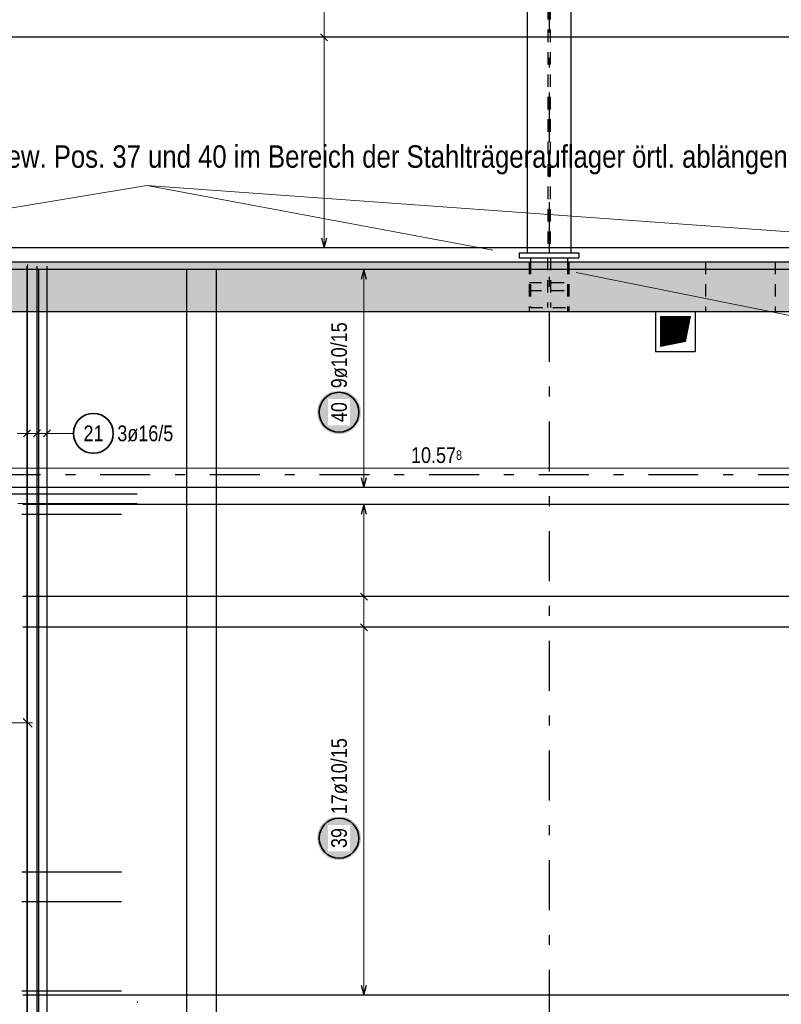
# Model space of a CAD drawing. Header units: millimetres. Extents: x -5 to 96, y -36 to 51.
# Tile 15 of 46: x 28 to 36, y 15 to 25. Entities that reach past the tile are written whole.
import ezdxf

# ---------------------------------------------------------------- set-up
doc = ezdxf.new("R2010")
doc.units = ezdxf.units.MM
doc.linetypes.add('DASHDOTX2', pattern=[2, 1, -0.5, 0, -0.5])
doc.linetypes.add('HIDDEN', pattern=[0.375, 0.25, -0.125])
for name, color, linetype, lineweight in [('Achsen', 7, 'Continuous', 20), ('Geschnittene Kanten', 7, 'Continuous', 20), ('Schraffuren', 7, 'Continuous', 20)]:
    doc.layers.add(name, color=color, linetype=linetype, lineweight=lineweight)
doc.styles.add('Arial Narrow', font='ARIALN.TTF')
doc.dimstyles.new('Arch_Strakon_dimstyle', dxfattribs={"dimtxt": 15.75, "dimasz": 1, "dimexe": 1.25, "dimexo": 0.0625, "dimgap": 1, "dimtad": 0, "dimdec": 3, "dimzin": 12, "dimdsep": 46, "dimtxsty": 'Arial Narrow', "dimblk": 'Arrowhead_Tick', "dimsah": 1, "dimcen": 0, "dimse1": 1, "dimse2": 1, "dimclrd": 6, "dimclrt": 2, "dimazin": 0, "dimtfac": 1, "dimtdec": 4, "dimtmove": 0, "dimatfit": 3, "dimldrblk": 'NONE', "dimfxl": 1, "dimtvp": 1, "dimtolj": 1, "dimtzin": 0, "dimlwd": 13, "dimarcsym": 2})

# ---------------------------------------------------------------- blocks, each defined once
blk = doc.blocks.new('Arrowhead_Tick')
at = {"color": 0, "linetype": 'Continuous', "lineweight": -2, "ltscale": 0.5}
for p, q in [((0, 20), (0, -10)), ((-1, 0), (0, 0)), ((10, 0), (0, 0))]:
    blk.add_line(p, q, dxfattribs=at)
at = {"color": 2, "linetype": 'Continuous', "lineweight": 35, "ltscale": 0.5}
blk.add_line((4.42, 4.42), (-4.42, -4.42), dxfattribs=at)
blk = doc.blocks.new('*D17')
at = {"color": 6, "linetype": 'Continuous', "lineweight": 13}
blk.add_line((21.7095, 20.05), (42.8462, 20.05), dxfattribs=at)
at = {"layer": 'Defpoints', "color": 0}
for p in [(21.6995, 21.1166), (42.8562, 20.5024), (42.8562, 20.05)]:
    blk.add_point(p, dxfattribs=at)
at = {"color": 6, "lineweight": 13, "xscale": 0.01, "yscale": 0.01, "zscale": 0.01}
blk.add_blockref('Arrowhead_Tick', (42.8562, 20.05), dxfattribs=at)
at = {"color": 6, "lineweight": 13, "xscale": 0.01, "yscale": 0.01, "zscale": 0.01, "rotation": 180}
blk.add_blockref('Arrowhead_Tick', (21.6995, 20.05), dxfattribs=at)
at = {"color": 2, "lineweight": 35, "insert": (32.2779, 20.1804), "char_height": 0.1575, "attachment_point": 5, "style": 'Arial Narrow'}
blk.add_mtext('\\A1;10.57{\\A1;\\H.6x;\\S8;}', dxfattribs=at)
blk = doc.blocks.new('_None')

msp = doc.modelspace()

# ---------------------------------------------------------------- hatches: boundary and pattern name
at = {"lineweight": 13}
h = msp.add_hatch(dxfattribs=at)
h.set_pattern_fill('Mau', color=6, scale=0.01, angle=45, style=0, pattern_type=2)
h.set_pattern_definition([(45, (0, 0), (-0.00367695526, 0.00367695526), [])])
h.paths.add_polyline_path([(34.52466, 21.271704), (34.77466, 21.321704), (34.82466, 21.571704), (34.52466, 21.571704)])
at = {"lineweight": 25, "true_color": 0xffffff}
for points in [[(31.52, 20.611652), (31.519866, 20.61933), (31.519464, 20.626998), (31.518795, 20.634648), (31.517859, 20.64227), (31.516658, 20.649854), (31.515192, 20.657392), (31.513465, 20.664875), (31.511478, 20.672292), (31.509232, 20.679636), (31.506732, 20.686896), (31.50398, 20.694065), (31.50098, 20.701134), (31.497735, 20.708093), (31.494248, 20.714936), (31.490526, 20.721652), (31.486571, 20.728234), (31.482388, 20.734674), (31.477984, 20.740965), (31.473362, 20.747097), (31.46853, 20.753065), (31.463492, 20.758861), (31.458255, 20.764477), (31.452825, 20.769907), (31.447209, 20.775144), (31.441413, 20.780182), (31.435446, 20.785014), (31.429313, 20.789636), (31.423022, 20.79404), (31.416582, 20.798222), (31.41, 20.802177), (31.403284, 20.8059), (31.396442, 20.809386), (31.389482, 20.812632), (31.382413, 20.815632), (31.375244, 20.818384), (31.367984, 20.820884), (31.36064, 20.823129), (31.353223, 20.825117), (31.345741, 20.826844), (31.338203, 20.828309), (31.330618, 20.829511), (31.322996, 20.830447), (31.315346, 20.831116), (31.307678, 20.831518), (31.3, 20.831652), (31.292322, 20.831518), (31.284654, 20.831116), (31.277004, 20.830447), (31.269382, 20.829511), (31.261797, 20.828309), (31.254259, 20.826844), (31.246777, 20.825117), (31.23936, 20.823129), (31.232016, 20.820884), (31.224756, 20.818384), (31.217587, 20.815632), (31.210518, 20.812632), (31.203558, 20.809386), (31.196716, 20.8059), (31.19, 20.802177), (31.183418, 20.798222), (31.176978, 20.79404), (31.170687, 20.789636), (31.164554, 20.785014), (31.158587, 20.780182), (31.152791, 20.775144), (31.147175, 20.769907), (31.141745, 20.764477), (31.136508, 20.758861), (31.13147, 20.753065), (31.126638, 20.747097), (31.122016, 20.740965), (31.117612, 20.734674), (31.113429, 20.728234), (31.109474, 20.721652), (31.105752, 20.714936), (31.102265, 20.708093), (31.09902, 20.701134), (31.09602, 20.694065), (31.093268, 20.686896), (31.090768, 20.679636), (31.088522, 20.672292), (31.086535, 20.664875), (31.084808, 20.657392), (31.083342, 20.649854), (31.082141, 20.64227), (31.081205, 20.634648), (31.080536, 20.626998), (31.080134, 20.61933), (31.08, 20.611652), (31.080134, 20.603974), (31.080536, 20.596305), (31.081205, 20.588656), (31.082141, 20.581034), (31.083342, 20.573449), (31.084808, 20.565911), (31.086535, 20.558429), (31.088522, 20.551012), (31.090768, 20.543668), (31.093268, 20.536407), (31.09602, 20.529238), (31.09902, 20.52217), (31.102265, 20.51521), (31.105752, 20.508368), (31.109474, 20.501652), (31.113429, 20.49507), (31.117612, 20.488629), (31.122016, 20.482339), (31.126638, 20.476206), (31.13147, 20.470238), (31.136508, 20.464443), (31.141745, 20.458827), (31.147175, 20.453397), (31.152791, 20.44816), (31.158587, 20.443122), (31.164554, 20.438289), (31.170687, 20.433668), (31.176978, 20.429264), (31.183418, 20.425081), (31.19, 20.421126), (31.196716, 20.417403), (31.203558, 20.413917), (31.210518, 20.410672), (31.217587, 20.407671), (31.224756, 20.404919), (31.232016, 20.402419), (31.23936, 20.400174), (31.246777, 20.398187), (31.254259, 20.396459), (31.261797, 20.394994), (31.269382, 20.393793), (31.277004, 20.392857), (31.284654, 20.392188), (31.292322, 20.391786), (31.3, 20.391652), (31.307678, 20.391786), (31.315346, 20.392188), (31.322996, 20.392857), (31.330618, 20.393793), (31.338203, 20.394994), (31.345741, 20.396459), (31.353223, 20.398187), (31.36064, 20.400174), (31.367984, 20.402419), (31.375244, 20.404919), (31.382413, 20.407671), (31.389482, 20.410672), (31.396442, 20.413917), (31.403284, 20.417403), (31.41, 20.421126), (31.416582, 20.425081), (31.423022, 20.429264), (31.429313, 20.433668), (31.435446, 20.438289), (31.441413, 20.443122), (31.447209, 20.44816), (31.452825, 20.453397), (31.458255, 20.458827), (31.463492, 20.464443), (31.46853, 20.470238), (31.473362, 20.476206), (31.477984, 20.482339), (31.482388, 20.488629), (31.486571, 20.49507), (31.490526, 20.501652), (31.494248, 20.508368), (31.497735, 20.51521), (31.50098, 20.52217), (31.50398, 20.529238), (31.506732, 20.536407), (31.509232, 20.543668), (31.511478, 20.551012), (31.513465, 20.558429), (31.515192, 20.565911), (31.516658, 20.573449), (31.517859, 20.581034), (31.518795, 20.588656), (31.519464, 20.596305)], [(31.52, 16.34002), (31.519866, 16.347698), (31.519464, 16.355367), (31.518795, 16.363017), (31.517859, 16.370639), (31.516658, 16.378223), (31.515192, 16.385761), (31.513465, 16.393243), (31.511478, 16.400661), (31.509232, 16.408004), (31.506732, 16.415265), (31.50398, 16.422434), (31.50098, 16.429503), (31.497735, 16.436462), (31.494248, 16.443304), (31.490526, 16.45002), (31.486571, 16.456603), (31.482388, 16.463043), (31.477984, 16.469333), (31.473362, 16.475466), (31.46853, 16.481434), (31.463492, 16.487229), (31.458255, 16.492845), (31.452825, 16.498275), (31.447209, 16.503512), (31.441413, 16.50855), (31.435446, 16.513383), (31.429313, 16.518004), (31.423022, 16.522409), (31.416582, 16.526591), (31.41, 16.530546), (31.403284, 16.534269), (31.396442, 16.537755), (31.389482, 16.541), (31.382413, 16.544001), (31.375244, 16.546753), (31.367984, 16.549253), (31.36064, 16.551498), (31.353223, 16.553486), (31.345741, 16.555213), (31.338203, 16.556678), (31.330618, 16.557879), (31.322996, 16.558815), (31.315346, 16.559485), (31.307678, 16.559886), (31.3, 16.56002), (31.292322, 16.559886), (31.284654, 16.559485), (31.277004, 16.558815), (31.269382, 16.557879), (31.261797, 16.556678), (31.254259, 16.555213), (31.246777, 16.553486), (31.23936, 16.551498), (31.232016, 16.549253), (31.224756, 16.546753), (31.217587, 16.544001), (31.210518, 16.541), (31.203558, 16.537755), (31.196716, 16.534269), (31.19, 16.530546), (31.183418, 16.526591), (31.176978, 16.522409), (31.170687, 16.518004), (31.164554, 16.513383), (31.158587, 16.50855), (31.152791, 16.503512), (31.147175, 16.498275), (31.141745, 16.492845), (31.136508, 16.487229), (31.13147, 16.481434), (31.126638, 16.475466), (31.122016, 16.469333), (31.117612, 16.463043), (31.113429, 16.456603), (31.109474, 16.45002), (31.105752, 16.443304), (31.102265, 16.436462), (31.09902, 16.429503), (31.09602, 16.422434), (31.093268, 16.415265), (31.090768, 16.408004), (31.088522, 16.400661), (31.086535, 16.393243), (31.084808, 16.385761), (31.083342, 16.378223), (31.082141, 16.370639), (31.081205, 16.363017), (31.080536, 16.355367), (31.080134, 16.347698), (31.08, 16.34002), (31.080134, 16.332343), (31.080536, 16.324674), (31.081205, 16.317024), (31.082141, 16.309402), (31.083342, 16.301818), (31.084808, 16.29428), (31.086535, 16.286798), (31.088522, 16.27938), (31.090768, 16.272037), (31.093268, 16.264776), (31.09602, 16.257607), (31.09902, 16.250538), (31.102265, 16.243579), (31.105752, 16.236737), (31.109474, 16.23002), (31.113429, 16.223438), (31.117612, 16.216998), (31.122016, 16.210708), (31.126638, 16.204575), (31.13147, 16.198607), (31.136508, 16.192812), (31.141745, 16.187196), (31.147175, 16.181766), (31.152791, 16.176529), (31.158587, 16.171491), (31.164554, 16.166658), (31.170687, 16.162037), (31.176978, 16.157632), (31.183418, 16.15345), (31.19, 16.149495), (31.196716, 16.145772), (31.203558, 16.142286), (31.210518, 16.13904), (31.217587, 16.13604), (31.224756, 16.133288), (31.232016, 16.130788), (31.23936, 16.128543), (31.246777, 16.126555), (31.254259, 16.124828), (31.261797, 16.123363), (31.269382, 16.122162), (31.277004, 16.121226), (31.284654, 16.120556), (31.292322, 16.120154), (31.3, 16.12002), (31.307678, 16.120154), (31.315346, 16.120556), (31.322996, 16.121226), (31.330618, 16.122162), (31.338203, 16.123363), (31.345741, 16.124828), (31.353223, 16.126555), (31.36064, 16.128543), (31.367984, 16.130788), (31.375244, 16.133288), (31.382413, 16.13604), (31.389482, 16.13904), (31.396442, 16.142286), (31.403284, 16.145772), (31.41, 16.149495), (31.416582, 16.15345), (31.423022, 16.157632), (31.429313, 16.162037), (31.435446, 16.166658), (31.441413, 16.171491), (31.447209, 16.176529), (31.452825, 16.181766), (31.458255, 16.187196), (31.463492, 16.192812), (31.46853, 16.198607), (31.473362, 16.204575), (31.477984, 16.210708), (31.482388, 16.216998), (31.486571, 16.223438), (31.490526, 16.23002), (31.494248, 16.236737), (31.497735, 16.243579), (31.50098, 16.250538), (31.50398, 16.257607), (31.506732, 16.264776), (31.509232, 16.272037), (31.511478, 16.27938), (31.513465, 16.286798), (31.515192, 16.29428), (31.516658, 16.301818), (31.517859, 16.309402), (31.518795, 16.317024), (31.519464, 16.324674)]]:
    msp.add_hatch(color=7, dxfattribs=at).paths.add_polyline_path(points)
at = {"layer": 'Schraffuren', "lineweight": 13, "true_color": 0xd7ffd7}
msp.add_hatch(color=254, dxfattribs=at).paths.add_polyline_path([(42.856217, 21.621704), (15.357128, 21.621704), (15.357128, 22.121704), (42.856217, 22.121704)])

# ---------------------------------------------------------------- linework, layer by layer
at = {"color": 3, "linetype": 'HIDDEN', "lineweight": 25, "ltscale": 0.5}
for p, q in [((33.39504, 37.274557), (33.39504, 22.211704)), ((33.41904, 37.274557), (33.41904, 22.211704)), ((33.207056, 22.121704), (33.207056, 21.621704)), ((33.22104, 22.121704), (33.22104, 21.661704)), ((33.39254, 22.161704), (33.39254, 21.661704)), ((33.42154, 22.161704), (33.42154, 21.661704)), ((33.59304, 22.121704), (33.59304, 21.661704)), ((33.607056, 22.121704), (33.607056, 21.621704)), ((34.976963, 22.121704), (34.976963, 21.621704)), ((35.676963, 22.121704), (35.676963, 21.621704)), ((33.207056, 21.911704), (33.607056, 21.911704)), ((33.207056, 21.831704), (33.607056, 21.831704)), ((33.22104, 21.661704), (33.59304, 21.661704)), ((33.59304, 21.661704), (33.59304, 21.621704))]:
    msp.add_line(p, q, dxfattribs=at)
at = {"color": 5, "linetype": 'Continuous', "lineweight": 18, "ltscale": 0.5}
for p, q in [((31.149777, 22.261575), (31.149632, 36.737271)), ((30.999756, 24.372612), (31.299756, 24.372615)), ((30.999777, 22.261573), (31.299777, 22.261576)), ((31.7, 22.041702), (31.4, 22.041702)), ((31.55, 19.857023), (31.55, 22.041702)), ((28.170293, 20.25), (28.170293, 20.55)), ((28.270293, 20.25), (28.270293, 20.55)), ((28.370293, 20.25), (28.370293, 20.55)), ((28.470293, 20.4), (28.070293, 20.4)), ((28.635011, 20.4), (28.470293, 20.4)), ((31.4, 19.857023), (31.7, 19.857023)), ((31.7, 19.684793), (31.4, 19.684793)), ((31.55, 14.764796), (31.55, 19.684793)), ((31.4, 18.762294), (31.7, 18.762294)), ((31.4, 18.454794), (31.7, 18.454794)), ((31.4, 14.764796), (31.7, 14.764796))]:
    msp.add_line(p, q, dxfattribs=at)
at = {"color": 3, "linetype": 'Continuous', "lineweight": 25}
for p, q in [((33.187125, 36.132012), (33.187125, 22.211704)), ((33.627125, 36.13227), (33.627125, 22.211704)), ((33.107056, 22.211704), (33.707056, 22.211704)), ((33.107056, 22.211704), (33.107056, 22.161704)), ((33.107056, 22.161704), (33.707056, 22.161704)), ((33.22104, 22.161704), (33.22104, 22.121704)), ((33.59304, 22.161704), (33.59304, 22.121704)), ((33.707056, 22.211704), (33.707056, 22.161704)), ((34.47466, 21.621704), (34.47466, 21.221704)), ((34.87466, 21.621704), (34.87466, 21.221704)), ((34.47466, 21.221704), (34.87466, 21.221704))]:
    msp.add_line(p, q, dxfattribs=at)
at = {"color": 3, "linetype": 'Continuous', "lineweight": 25, "ltscale": 0.5}
for p, q in [((31.1144, 24.407969), (31.185112, 24.337259)), ((44.066215, 24.372743), (25.066215, 24.372553)), ((31.122981, 22.361574), (31.149777, 22.261575)), ((31.149777, 22.261575), (31.176571, 22.361575)), ((44.066215, 22.261704), (25.066215, 22.261514)), ((42.756217, 22.041702), (21.759536, 22.041702)), ((28.170293, 11.576887), (28.170293, 22.076887)), ((28.270293, 11.576887), (28.270293, 22.076887)), ((28.285485, 22.041704), (28.285485, 3.567223)), ((28.370293, 11.576887), (28.370293, 22.076887)), ((29.769678, 22.041704), (29.769678, 3.567223)), ((30.066517, 22.041704), (30.066517, 3.567223)), ((31.55, 22.041702), (31.523205, 21.941702)), ((31.576795, 21.941702), (31.55, 22.041702)), ((28.134938, 20.364645), (28.205648, 20.435355)), ((28.234938, 20.364645), (28.305648, 20.435355)), ((28.334938, 20.364645), (28.405648, 20.435355)), ((31.523205, 19.957023), (31.55, 19.857023)), ((31.55, 19.857023), (31.576795, 19.957023)), ((42.756217, 19.857023), (21.759536, 19.857023)), ((24.275476, 19.794796), (29.275476, 19.794796)), ((42.725476, 19.684793), (28.125476, 19.684793)), ((31.55, 19.684793), (31.523205, 19.584793)), ((31.576795, 19.584793), (31.55, 19.684793)), ((29.115476, 19.584796), (28.115476, 19.584796)), ((31.514645, 18.797649), (31.585355, 18.726938)), ((42.725476, 18.762294), (28.125476, 18.762294)), ((31.514645, 18.490149), (31.585355, 18.419439)), ((42.725476, 18.454794), (28.125476, 18.454794)), ((29.115476, 15.999799), (28.115476, 15.999799)), ((29.115476, 15.701049), (28.115476, 15.701049)), ((31.523205, 14.864796), (31.55, 14.764796)), ((31.55, 14.764796), (31.576795, 14.864796)), ((29.115476, 14.8048), (28.115476, 14.8048)), ((42.725476, 14.764796), (28.125476, 14.764796))]:
    msp.add_line(p, q, dxfattribs=at)
at = {"color": 5, "linetype": 'Continuous', "lineweight": 18}
for p, q in [((29.370877, 22.886645), (24.657362, 22.097772)), ((29.370877, 22.886645), (32.841918, 22.235825)), ((29.370877, 22.886645), (42.229504, 21.959719)), ((37.082109, 21.328621), (33.678378, 22.013598))]:
    msp.add_line(p, q, dxfattribs=at)
at = {"color": 9, "linetype": 'Continuous', "lineweight": 0, "ltscale": 0.5}
for p, q in [((28.175476, 22.094796), (28.175476, 19.694796)), ((28.175476, 19.694796), (28.175476, 14.694796)), ((27.848039, 17.496326), (28.225476, 17.496326)), ((28.21967, 17.452132), (28.131282, 17.54052)), ((28.175476, 14.694796), (28.175476, 11.594796))]:
    msp.add_line(p, q, dxfattribs=at)
at = {"color": 6, "linetype": 'Continuous', "lineweight": 13}
for p, q in [((34.52466, 21.271704), (34.52466, 21.571704)), ((34.52466, 21.571704), (34.82466, 21.571704)), ((34.77466, 21.321704), (34.82466, 21.571704)), ((34.52466, 21.271704), (34.77466, 21.321704))]:
    msp.add_line(p, q, dxfattribs=at)
at = {"color": 9, "linetype": 'Continuous', "lineweight": 0}
msp.add_line((28.075476, 19.694796), (29.275476, 19.694796), dxfattribs=at)
at = {"color": 2, "linetype": 'Continuous', "lineweight": 35, "ltscale": 0.5}
for centre in [(31.3, 20.611652), (28.835011, 20.4), (31.3, 16.34002)]:
    msp.add_circle(centre, 0.2, dxfattribs=at)
at = {"color": 9, "linetype": 'Continuous', "lineweight": 0}
msp.add_circle((29.275476, 14.694796), 0.00222, dxfattribs=at)
at = {"layer": 'Achsen', "color": 3, "linetype": 'DASHDOTX2', "lineweight": 25, "ltscale": 0.5}
for p, q in [((33.407008, 39.218719), (33.407008, 1.25994)), ((3.604582, 19.987023), (49.572129, 19.987023))]:
    msp.add_line(p, q, dxfattribs=at)
at = {"layer": 'Geschnittene Kanten', "color": 3, "linetype": 'Continuous', "lineweight": 25}
msp.add_line((15.357128, 22.121704), (42.856217, 22.121704), dxfattribs=at)

# ---------------------------------------------------------------- texts
at = {"color": 4, "lineweight": 50, "style": 'Arial Narrow'}
msp.add_text('Bew. Pos. 37 und 40 im Bereich der Stahlträgerauflager örtl. ablängen', height=0.225, dxfattribs=at).set_placement((27.793131, 23.064141))
at = {"color": 2, "lineweight": 35, "char_height": 0.1575, "attachment_point": 1, "line_spacing_factor": 0.9, "style": 'Arial Narrow'}
for s, insert in [('21', (28.735786, 20.47875)), ('3ø16/5', (29.075011, 20.47875))]:
    msp.add_mtext(s, dxfattribs=dict(at, insert=insert))

# ---------------------------------------------------------------- dimensions: what is measured, and where the dimension line sits
at = {"lineweight": 35}
dim = msp.add_linear_dim(base=(42.856217, 20.05), p1=(21.699536, 21.116556), p2=(42.856217, 20.502444), text='10.57{\\A1;\\H.6x;\\S8;}', dimstyle='Arch_Strakon_dimstyle', override={"dimscale": 0.01, "dimtxt": 15.75, "dimasz": 1, "dimgap": 5, "dimtad": 1, "dimjust": 0, "dimtih": 0, "dimtoh": 0, "dimdec": 3, "dimdsep": 46, "dimtxsty": 'Arial Narrow', "dimclrd": 6, "dimclrt": 2, "dimtix": 1, "dimtofl": 255, "dimtmove": 0, "dimatfit": 2, "dimfxl": 0, "dimfxlon": 0, "dimtvp": 31.746032, "dimlwd": 13}, dxfattribs=at)
dim.commit()
dim.dimension.update_dxf_attribs({"geometry": '*D17', "text_midpoint": (32.277876, 20.05), "dimtype": 160})

# ---------------------------------------------------------------- next in the draw order: texts
at = {"color": 2, "lineweight": 35, "char_height": 0.1575, "attachment_point": 1, "rotation": 90, "line_spacing_factor": 0.9, "style": 'Arial Narrow', "bg_fill": 3, "box_fill_scale": 1.2, "bg_fill_color": 256, "bg_fill_true_color": 13158600, "bg_fill_transparency": 0}
for s, insert in [('9ø10/15', (31.22125, 20.851652)), ('40', (31.22125, 20.512427)), ('17ø10/15', (31.22125, 16.58002)), ('39', (31.22125, 16.240795))]:
    msp.add_mtext(s, dxfattribs=dict(at, insert=insert))

# ---------------------------------------------------------------- next in the draw order: linework, layer by layer
at = {"layer": 'Geschnittene Kanten', "color": 3, "linetype": 'Continuous', "lineweight": 25}
msp.add_line((23.37703, 21.621704), (42.356217, 21.621704), dxfattribs=at)

doc.saveas('drawing.dxf')
